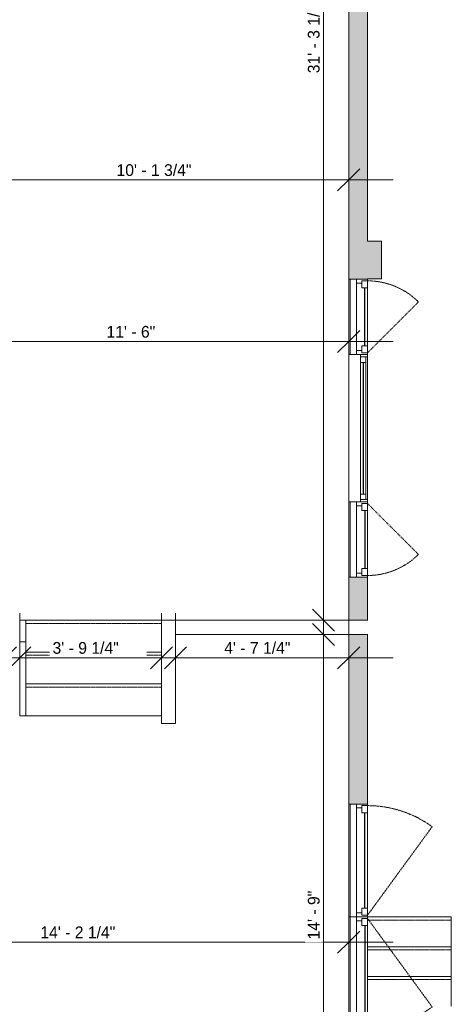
# Model space of a CAD drawing. Header units: inches. Extents: x -258 to 77, y -255 to 639.
# Tile 7 of 8: x -61 to 77, y 20 to 335. Entities that reach past the tile are written whole.
import ezdxf

# ---------------------------------------------------------------- set-up
doc = ezdxf.new("R2010")
doc.units = ezdxf.units.IN
doc.header["$MEASUREMENT"] = 0
doc.linetypes.add('Dash', pattern=[0.23622, 0.11811, -0.11811])
doc.linetypes.add('Overhead', pattern=[0.15625, 0.09375, -0.0625])
for name, color, linetype, lineweight in [('A-ANNO-DIMS', 211, 'Continuous', 9), ('A-ANNO-DIMS-120', 211, 'Continuous', 9), ('A-FLOR', 192, 'Continuous', 9), ('A-FLOR-HRAL', 11, 'Continuous', 9), ('A-GLAZ', 151, 'Continuous', 9), ('A-GLAZ-HDLN', 1, 'Dash', 18), ('A-WALL', 90, 'Continuous', 9), ('A-WALL-PATT', 111, 'Continuous', 9), ('S-STRS', 90, 'Continuous', 9)]:
    doc.layers.add(name, color=color, linetype=linetype, lineweight=lineweight)
doc.styles.add('Inter', font='txt', dxfattribs={"height": 3.75})
doc.dimstyles.new('Linear_-_1_32__Inter__Imperial__SMALL', dxfattribs={"dimscale": 12, "dimtxt": 4.967999, "dimasz": 0.585938, "dimexe": 1.181102, "dimexo": 0.787402, "dimgap": 0, "dimtad": 1, "dimrnd": 0.25, "dimzin": 1, "dimdsep": 46, "dimlunit": 4, "dimtxsty": 'Inter', "dimblk1": 'OBLIQUE', "dimblk2": 'OBLIQUE', "dimsah": 1, "dimcen": 0.09, "dimdle": 1.181102, "dimazin": 0, "dimtfac": 1, "dimtdec": 4, "dimtix": 1, "dimtmove": 0, "dimatfit": 3, "dimfxl": 1, "dimtvp": 1, "dimtfill": 1, "dimfrac": 2, "dimtolj": 1, "dimtzin": 0, "dimarcsym": 2})

# ---------------------------------------------------------------- blocks, each defined once
blk = doc.blocks.new('Top Rail Type - Top Rail_Internal_-4211892-Top Floor Dimension Plan')
at = {"layer": 'A-FLOR-HRAL'}
for p, q in [((-60.98, 143), (-59.02, 143)), ((-60.98, 136.13), (-60.98, 143)), ((-59.02, 143), (-59.02, 136.13)), ((-59.02, 136.13), (-60.98, 136.13))]:
    blk.add_line(p, q, dxfattribs=at)
blk = doc.blocks.new('Top Rail Type - Top Rail_Internal_-V4-Top Floor Dimension Plan')
at = {"layer": 'A-FLOR-HRAL'}
for p, q in [((-59.02, 143), (-60.98, 143)), ((-60.98, 143), (-60.98, 112.5)), ((-59.02, 143), (-59.02, 112.5)), ((-59.02, 112.5), (-60.98, 112.5))]:
    blk.add_line(p, q, dxfattribs=at)
blk = doc.blocks.new('Planitar-Casement-Single_Left - Default 1-4400482-Top Floor Dimension Plan')
at = {"layer": 'A-GLAZ'}
for p, q in [((-12, 3), (12, 3)), ((9.25, 3), (-9.25, 3)), ((12, -3), (-12, -3)), ((-10.75, -0.5), (10.75, -0.5)), ((9.25, -2.5), (-9.25, -2.5))]:
    blk.add_line(p, q, dxfattribs=at)
at = {"layer": 'A-GLAZ', "lineweight": 18}
for p, q in [((-12, 3), (-12, -3)), ((-9.25, 3), (-12, 3)), ((-11.5, 3), (-11.5, 1.25)), ((-11.5, 1.25), (-10.75, 1.25)), ((-9.25, 1.25), (-10.75, 1.25)), ((-10.75, 1.25), (-10.75, -0.5)), ((-9.25, 3), (-9.25, 1.25)), ((9.25, 3), (12, 3)), ((9.25, 3), (9.25, 1.25)), ((9.25, 1.25), (10.75, 1.25)), ((10.75, 1.25), (10.75, -0.5)), ((11.5, 1.25), (10.75, 1.25)), ((11.5, 3), (11.5, 1.25)), ((12, 3), (12, -3)), ((-10.75, -0.5), (-12, -0.5)), ((-9.25, -2.5), (-12, -2.5)), ((9.25, -2.5), (12, -2.5)), ((12, -0.5), (10.75, -0.5))]:
    blk.add_line(p, q, dxfattribs=at)
at = {"layer": 'A-GLAZ', "lineweight": 25}
blk.add_line((9.25, 2.125), (-9.25, 2.125), dxfattribs=at)
at = {"layer": 'A-GLAZ-HDLN', "color": 7}
blk.add_line((-4.763, 19.263), (11.5, 3), dxfattribs=at)
blk.add_arc((11.5, 3), 23, 135, 180, dxfattribs=at)
blk = doc.blocks.new('Planitar-Casement-Single_Left - Default 1-4400471-Top Floor Dimension Plan')
at = {"layer": 'A-GLAZ'}
for p, q in [((12, 3), (-12, 3)), ((-10.75, 0.5), (10.75, 0.5)), ((9.25, 2.5), (-9.25, 2.5)), ((-12, -3), (12, -3)), ((9.25, -3), (-9.25, -3))]:
    blk.add_line(p, q, dxfattribs=at)
at = {"layer": 'A-GLAZ', "lineweight": 18}
for p, q in [((-12, -3), (-12, 3)), ((-9.25, 2.5), (-12, 2.5)), ((-10.75, 0.5), (-12, 0.5)), ((-10.75, -1.25), (-10.75, 0.5)), ((9.25, 2.5), (12, 2.5)), ((12, 0.5), (10.75, 0.5)), ((10.75, -1.25), (10.75, 0.5)), ((12, -3), (12, 3)), ((-9.25, -3), (-12, -3)), ((-11.5, -3), (-11.5, -1.25)), ((-11.5, -1.25), (-10.75, -1.25)), ((-9.25, -1.25), (-10.75, -1.25)), ((-9.25, -3), (-9.25, -1.25)), ((9.25, -1.25), (10.75, -1.25)), ((9.25, -3), (9.25, -1.25)), ((9.25, -3), (12, -3)), ((11.5, -1.25), (10.75, -1.25)), ((11.5, -3), (11.5, -1.25))]:
    blk.add_line(p, q, dxfattribs=at)
at = {"layer": 'A-GLAZ', "lineweight": 25}
blk.add_line((9.25, -2.125), (-9.25, -2.125), dxfattribs=at)
at = {"layer": 'A-GLAZ-HDLN', "color": 7}
blk.add_line((-4.763, -19.263), (11.5, -3), dxfattribs=at)
blk.add_arc((11.5, -3), 23, 180, 225, dxfattribs=at)
blk = doc.blocks.new('Planitar-Fixed - Default 1-4237788-Top Floor Dimension Plan')
at = {"layer": 'A-GLAZ', "lineweight": 18}
for p, q in [((-23.5, 3.51), (-22.75, 3.51)), ((-22.75, 3.51), (-23.5, 3.51)), ((-23.5, 3.51), (-23.5, 1.28)), ((-22.75, 3.51), (-22.75, 1.28)), ((-22.75, 1.28), (-22.75, 3.51)), ((22.75, 3.51), (22.75, 1.28)), ((23.46, 3.51), (22.75, 3.51)), ((23.5, 3.51), (22.75, 3.51)), ((22.75, 3.51), (22.75, 1.28)), ((23.5, 1.28), (23.5, 3.51)), ((-22.75, 3.01), (-21.02, 3.01)), ((-21.02, 3.01), (-22.75, 3.01)), ((-22.75, 3.01), (-22.75, 1.28)), ((-22.75, 1.28), (-21.02, 1.28)), ((-21.02, 3.01), (-21.02, 1.28)), ((-21.02, 1.28), (-21.02, 3.01)), ((21.02, 3.01), (21.02, 1.28)), ((22.75, 3.01), (21.02, 3.01)), ((22.75, 3.01), (21.02, 3.01)), ((21.02, 3.01), (21.02, 1.28)), ((21.02, 1.28), (22.75, 1.28)), ((22.75, 1.28), (22.75, 3.01)), ((-23.5, -2.49), (-22.24, -2.49)), ((23.5, -2.49), (22.24, -2.49))]:
    blk.add_line(p, q, dxfattribs=at)
at = {"layer": 'A-GLAZ'}
for p, q in [((-22.75, 3.51), (22.75, 3.51)), ((23.5, 1.28), (-23.5, 1.28)), ((-23.5, 1.28), (-23.5, -2.49)), ((-21.02, 3.01), (21.02, 3.01)), ((23.5, -2.49), (23.5, 1.28)), ((-23.5, -2.49), (23.5, -2.49))]:
    blk.add_line(p, q, dxfattribs=at)
at = {"layer": 'A-GLAZ', "lineweight": 25}
blk.add_line((-21.02, 2.15), (21.02, 2.15), dxfattribs=at)
blk = doc.blocks.new('Planitar-Casement-Single_Left - Default 1-4401708-Top Floor Dimension Plan')
at = {"layer": 'A-GLAZ'}
for p, q in [((-18, 3), (18, 3)), ((15.25, 3), (-15.25, 3)), ((18, -3), (-18, -3)), ((-16.75, -0.5), (16.75, -0.5)), ((15.25, -2.5), (-15.25, -2.5))]:
    blk.add_line(p, q, dxfattribs=at)
at = {"layer": 'A-GLAZ', "lineweight": 18}
for p, q in [((-18, 3), (-18, -3)), ((-15.25, 3), (-18, 3)), ((-17.5, 3), (-17.5, 1.25)), ((-17.5, 1.25), (-16.75, 1.25)), ((-15.25, 1.25), (-16.75, 1.25)), ((-16.75, 1.25), (-16.75, -0.5)), ((-15.25, 3), (-15.25, 1.25)), ((15.25, 3), (18, 3)), ((15.25, 3), (15.25, 1.25)), ((15.25, 1.25), (16.75, 1.25)), ((16.75, 1.25), (16.75, -0.5)), ((17.5, 1.25), (16.75, 1.25)), ((17.5, 3), (17.5, 1.25)), ((18, 3), (18, -3)), ((-16.75, -0.5), (-18, -0.5)), ((-15.25, -2.5), (-18, -2.5)), ((15.25, -2.5), (18, -2.5)), ((18, -0.5), (16.75, -0.5))]:
    blk.add_line(p, q, dxfattribs=at)
at = {"layer": 'A-GLAZ', "lineweight": 25}
blk.add_line((15.25, 2.125), (-15.25, 2.125), dxfattribs=at)
at = {"layer": 'A-GLAZ-HDLN', "color": 7}
blk.add_line((-10.763, 23.644), (17.5, 3), dxfattribs=at)
blk.add_arc((17.5, 3), 35, 143.85504, 180, dxfattribs=at)
blk = doc.blocks.new('Planitar-Casement-Single_Left - Default 1-4401704-Top Floor Dimension Plan')
at = {"layer": 'A-GLAZ'}
for p, q in [((18, 3), (-18, 3)), ((-16.75, 0.5), (16.75, 0.5)), ((15.25, 2.5), (-15.25, 2.5)), ((-18, -3), (18, -3)), ((15.25, -3), (-15.25, -3))]:
    blk.add_line(p, q, dxfattribs=at)
at = {"layer": 'A-GLAZ', "lineweight": 18}
for p, q in [((-18, -3), (-18, 3)), ((-15.25, 2.5), (-18, 2.5)), ((-16.75, 0.5), (-18, 0.5)), ((-16.75, -1.25), (-16.75, 0.5)), ((15.25, 2.5), (18, 2.5)), ((18, 0.5), (16.75, 0.5)), ((16.75, -1.25), (16.75, 0.5)), ((18, -3), (18, 3)), ((-15.25, -3), (-18, -3)), ((-17.5, -3), (-17.5, -1.25)), ((-17.5, -1.25), (-16.75, -1.25)), ((-15.25, -1.25), (-16.75, -1.25)), ((-15.25, -3), (-15.25, -1.25)), ((15.25, -1.25), (16.75, -1.25)), ((15.25, -3), (15.25, -1.25)), ((15.25, -3), (18, -3)), ((17.5, -1.25), (16.75, -1.25)), ((17.5, -3), (17.5, -1.25))]:
    blk.add_line(p, q, dxfattribs=at)
at = {"layer": 'A-GLAZ', "lineweight": 25}
blk.add_line((15.25, -2.125), (-15.25, -2.125), dxfattribs=at)
at = {"layer": 'A-GLAZ-HDLN', "color": 7}
blk.add_line((-10.763, -23.644), (17.5, -3), dxfattribs=at)
blk.add_arc((17.5, -3), 35, 180, 216.14496, dxfattribs=at)
blk = doc.blocks.new('DIMBLOCK7-Top Floor Dimension Plan')
at = {"layer": 'A-ANNO-DIMS-120'}
for p, q in [((-77.75, 275.7), (-77.75, 297.78)), ((44, 279.13), (44, 297.78)), ((-77.75, 283.61), (58.17, 283.61)), ((-77.75, 283.61), (-77.75, 275.7)), ((44, 283.61), (44, 279.13))]:
    blk.add_line(p, q, dxfattribs=at)
at = {"layer": 'A-ANNO-DIMS-120', "lineweight": 35}
for p, q in [((-77.75, 283.61), (-74.23, 287.12)), ((44, 283.61), (47.52, 287.12)), ((-77.75, 283.61), (-81.27, 280.09)), ((44, 283.61), (40.48, 280.09))]:
    blk.add_line(p, q, dxfattribs=at)
at = {"layer": 'A-ANNO-DIMS-120', "color": 0, "insert": (-30.1, 288.6), "char_height": 3.75, "width": 31.7455, "attachment_point": 1, "line_spacing_factor": 0.9936, "style": 'Inter', "bg_fill": 3, "box_fill_scale": 1.25, "bg_fill_color": 256, "bg_fill_true_color": 13158600, "bg_fill_transparency": 0}
blk.add_mtext('10\' - 1 3/4"', dxfattribs=at)
blk = doc.blocks.new('_Oblique')
at = {"color": 0, "linetype": 'ByBlock', "lineweight": -2}
blk.add_line((-0.5, -0.5), (0.5, 0.5), dxfattribs=at)
blk = doc.blocks.new('DIMBLOCK10-Top Floor Dimension Plan')
at = {"layer": 'A-ANNO-DIMS-120'}
for p, q in [((-94, 227.51), (-94, 246.17)), ((44, 227.51), (44, 246.17)), ((-108.17, 231.99), (58.17, 231.99)), ((-94, 231.99), (-94, 227.51)), ((44, 231.99), (44, 227.51))]:
    blk.add_line(p, q, dxfattribs=at)
at = {"layer": 'A-ANNO-DIMS-120', "lineweight": 35}
for p, q in [((-94, 231.99), (-90.48, 235.51)), ((44, 231.99), (47.52, 235.51)), ((-94, 231.99), (-97.52, 228.48)), ((44, 231.99), (40.48, 228.48))]:
    blk.add_line(p, q, dxfattribs=at)
at = {"layer": 'A-ANNO-DIMS-120', "color": 0, "insert": (-33.29, 236.98), "char_height": 3.75, "width": 19.8968, "attachment_point": 1, "line_spacing_factor": 0.9936, "style": 'Inter', "bg_fill": 3, "box_fill_scale": 1.25, "bg_fill_color": 256, "bg_fill_true_color": 13158600, "bg_fill_transparency": 0}
blk.add_mtext('11\' - 6"', dxfattribs=at)
blk = doc.blocks.new('DIMBLOCK17-Top Floor Dimension Plan')
at = {"layer": 'A-ANNO-DIMS-120'}
for p, q in [((-126.25, 126.58), (-126.25, 145.23)), ((-65.5, 126.58), (-65.5, 145.23)), ((-140.42, 131.06), (-51.33, 131.06)), ((-126.25, 131.06), (-126.25, 126.58)), ((-65.5, 131.06), (-65.5, 126.58))]:
    blk.add_line(p, q, dxfattribs=at)
at = {"layer": 'A-ANNO-DIMS-120', "lineweight": 35}
for p, q in [((-126.25, 131.06), (-122.73, 134.57)), ((-65.5, 131.06), (-61.98, 134.57)), ((-126.25, 131.06), (-129.77, 127.54)), ((-65.5, 131.06), (-69.02, 127.54))]:
    blk.add_line(p, q, dxfattribs=at)
at = {"layer": 'A-ANNO-DIMS-120', "color": 0, "insert": (-108.54, 136.05), "char_height": 3.75, "width": 30.4042, "attachment_point": 1, "line_spacing_factor": 0.9936, "style": 'Inter', "bg_fill": 3, "box_fill_scale": 1.25, "bg_fill_color": 256, "bg_fill_true_color": 13158600, "bg_fill_transparency": 0}
blk.add_mtext('5\' - 0 3/4"', dxfattribs=at)
blk = doc.blocks.new('DIMBLOCK18-Top Floor Dimension Plan')
at = {"layer": 'A-ANNO-DIMS-120'}
for p, q in [((-60.98, 126.58), (-60.98, 145.23)), ((-15.75, 126.58), (-15.75, 145.23)), ((-75.16, 131.06), (-1.58, 131.06)), ((-60.98, 131.06), (-60.98, 126.58)), ((-15.75, 131.06), (-15.75, 126.58))]:
    blk.add_line(p, q, dxfattribs=at)
at = {"layer": 'A-ANNO-DIMS-120', "lineweight": 35}
for p, q in [((-60.98, 131.06), (-57.47, 134.57)), ((-15.75, 131.06), (-12.23, 134.57)), ((-60.98, 131.06), (-64.5, 127.54)), ((-15.75, 131.06), (-19.27, 127.54))]:
    blk.add_line(p, q, dxfattribs=at)
at = {"layer": 'A-ANNO-DIMS-120', "color": 0, "insert": (-50.51, 136.05), "char_height": 3.75, "width": 29.1373, "attachment_point": 1, "line_spacing_factor": 0.9936, "style": 'Inter', "bg_fill": 3, "box_fill_scale": 1.25, "bg_fill_color": 256, "bg_fill_true_color": 13158600, "bg_fill_transparency": 0}
blk.add_mtext('3\' - 9 1/4"', dxfattribs=at)
blk = doc.blocks.new('DIMBLOCK19-Top Floor Dimension Plan')
at = {"layer": 'A-ANNO-DIMS-120'}
for p, q in [((-11.25, 126.58), (-11.25, 145.23)), ((44, 126.58), (44, 145.23)), ((-25.42, 131.06), (58.17, 131.06)), ((-11.25, 131.06), (-11.25, 126.58)), ((44, 131.06), (44, 126.58))]:
    blk.add_line(p, q, dxfattribs=at)
at = {"layer": 'A-ANNO-DIMS-120', "lineweight": 35}
for p, q in [((-11.25, 131.06), (-7.73, 134.57)), ((44, 131.06), (47.52, 134.57)), ((-11.25, 131.06), (-14.77, 127.54)), ((44, 131.06), (40.48, 127.54))]:
    blk.add_line(p, q, dxfattribs=at)
at = {"layer": 'A-ANNO-DIMS-120', "color": 0, "insert": (4.27, 136.05), "char_height": 3.75, "width": 29.0628, "attachment_point": 1, "line_spacing_factor": 0.9936, "style": 'Inter', "bg_fill": 3, "box_fill_scale": 1.25, "bg_fill_color": 256, "bg_fill_true_color": 13158600, "bg_fill_transparency": 0}
blk.add_mtext('4\' - 7 1/4"', dxfattribs=at)
blk = doc.blocks.new('DIMBLOCK26-Top Floor Dimension Plan')
at = {"layer": 'A-ANNO-DIMS-120'}
for p, q in [((-126.25, 92.3), (-126.25, 26.08)), ((-126.25, 40.25), (-126.25, 92.3)), ((44, 35.78), (44, 54.43)), ((-126.25, 40.25), (58.17, 40.25)), ((44, 40.25), (44, 35.78))]:
    blk.add_line(p, q, dxfattribs=at)
at = {"layer": 'A-ANNO-DIMS-120', "lineweight": 35}
for p, q in [((-126.25, 40.25), (-122.73, 43.77)), ((44, 40.25), (47.52, 43.77)), ((-126.25, 40.25), (-129.77, 36.74)), ((44, 40.25), (40.48, 36.74))]:
    blk.add_line(p, q, dxfattribs=at)
at = {"layer": 'A-ANNO-DIMS-120', "color": 0, "insert": (-54.41, 45.24), "char_height": 3.75, "width": 31.8946, "attachment_point": 1, "line_spacing_factor": 0.9936, "style": 'Inter', "bg_fill": 3, "box_fill_scale": 1.25, "bg_fill_color": 256, "bg_fill_true_color": 13158600, "bg_fill_transparency": 0}
blk.add_mtext('14\' - 2 1/4"', dxfattribs=at)
blk = doc.blocks.new('DIMBLOCK54-Top Floor Dimension Plan')
at = {"layer": 'A-ANNO-DIMS-120'}
for p, q in [((35.95, 152.67), (35.95, -52.67)), ((31.47, 138.5), (50.12, 138.5)), ((35.95, 138.5), (31.47, 138.5)), ((31.47, -38.5), (50.12, -38.5)), ((35.95, -38.5), (31.47, -38.5))]:
    blk.add_line(p, q, dxfattribs=at)
at = {"layer": 'A-ANNO-DIMS-120', "lineweight": 35}
for p, q in [((35.95, 138.5), (32.43, 142.02)), ((35.95, 138.5), (39.46, 134.98)), ((35.95, -38.5), (32.43, -34.98)), ((35.95, -38.5), (39.46, -42.02))]:
    blk.add_line(p, q, dxfattribs=at)
at = {"layer": 'A-ANNO-DIMS-120', "color": 0, "insert": (30.96, 41.09), "char_height": 3.75, "width": 21.3872, "attachment_point": 1, "rotation": 90, "line_spacing_factor": 0.9936, "style": 'Inter', "bg_fill": 3, "box_fill_scale": 1.25, "bg_fill_color": 256, "bg_fill_true_color": 13158600, "bg_fill_transparency": 0}
blk.add_mtext('14\' - 9"', dxfattribs=at)
blk = doc.blocks.new('DIMBLOCK55-Top Floor Dimension Plan')
at = {"layer": 'A-ANNO-DIMS-120'}
for p, q in [((35.95, 532.67), (35.95, 128.83)), ((31.47, 518.5), (50.12, 518.5)), ((35.95, 518.5), (31.47, 518.5)), ((31.47, 143), (50.12, 143)), ((35.95, 143), (31.47, 143))]:
    blk.add_line(p, q, dxfattribs=at)
at = {"layer": 'A-ANNO-DIMS-120', "lineweight": 35}
for p, q in [((35.95, 518.5), (32.43, 522.02)), ((35.95, 518.5), (39.46, 514.98)), ((35.95, 143), (32.43, 146.52)), ((35.95, 143), (39.46, 139.48))]:
    blk.add_line(p, q, dxfattribs=at)
at = {"layer": 'A-ANNO-DIMS-120', "color": 0, "insert": (30.96, 317.65), "char_height": 3.75, "width": 31.4474, "attachment_point": 1, "rotation": 90, "line_spacing_factor": 0.9936, "style": 'Inter', "bg_fill": 3, "box_fill_scale": 1.25, "bg_fill_color": 256, "bg_fill_true_color": 13158600, "bg_fill_transparency": 0}
blk.add_mtext('31\' - 3 1/2"', dxfattribs=at)

msp = doc.modelspace()

# ---------------------------------------------------------------- hatches: boundary and pattern name
at = {"layer": 'A-WALL-PATT'}
h = msp.add_hatch(color=9, dxfattribs=at)
h.paths.add_polyline_path([(50, 266), (50, 438.687), (44, 438.687), (44, 266)], flags=0)
h.paths.add_polyline_path([(44, 512.687), (50, 512.687), (50, 518.5), (44, 518.5), (44, 514.312)], flags=0)
h = msp.add_hatch(color=9, dxfattribs=at)
h.paths.add_polyline_path([(50, 143), (50, 156.789), (44, 156.789), (44, 143)], flags=0)
h.paths.add_polyline_path([(44, 251.875), (50, 251.875), (50, 266), (44, 266)], flags=0)
msp.add_hatch(color=9, dxfattribs=at).paths.add_polyline_path([(54.5, 252), (54.5, 264), (50, 264), (50, 252)], flags=0)
h = msp.add_hatch(color=9, dxfattribs=at)
h.paths.add_polyline_path([(44, -212), (50, -212), (50, 12.32), (44, 12.32), (44, -206)], flags=0)
h.paths.add_polyline_path([(44, 84.32), (50, 84.32), (50, 138.5), (44, 138.5)], flags=0)

# ---------------------------------------------------------------- linework, layer by layer
at = {"layer": 'A-FLOR'}
msp.add_line((-15.75, 112.5), (-59.016, 112.5), dxfattribs=at)
at = {"layer": 'A-WALL'}
for p, q in [((44, 438.687), (44, 251.875)), ((50, 264), (50, 438.687)), ((54.5, 264), (50, 264)), ((54.5, 252), (54.5, 264)), ((50, 251.875), (50, 252)), ((50, 252), (54.5, 252)), ((44, 227.875), (44, 227.832)), ((50, 227.832), (50, 227.875)), ((44, 180.832), (44, 180.789)), ((50, 180.789), (50, 180.832)), ((44, 156.789), (44, 143)), ((50, 143), (50, 156.789)), ((-15.75, 143), (44, 143)), ((-15.75, 110), (-15.75, 143)), ((44, 138.5), (-11.25, 138.5)), ((-11.25, 138.5), (-11.25, 110)), ((44, 138.5), (44, 84.32)), ((50, 84.32), (50, 138.5)), ((-11.25, 110), (-15.75, 110))]:
    msp.add_line(p, q, dxfattribs=at)
at = {"layer": 'S-STRS'}
for p, q in [((-15.75, 143), (-59.016, 143)), ((-15.75, 132.833), (-59.016, 132.833)), ((-15.75, 122.666), (-59.016, 122.666)), ((-15.75, 112.5), (-59.016, 112.5)), ((76.75, 48.274), (50, 48.274)), ((76.75, 48.274), (76.75, 38.774)), ((76.75, 38.774), (50, 38.774)), ((76.75, 38.774), (76.75, 29.274)), ((76.75, 29.274), (50, 29.274)), ((76.75, 29.274), (76.75, 19.774))]:
    msp.add_line(p, q, dxfattribs=at)
at = {"layer": 'S-STRS', "linetype": 'Overhead'}
for p, q in [((-15.75, 142.016), (-59.016, 142.016)), ((-15.75, 131.849), (-59.016, 131.849)), ((-15.75, 121.682), (-59.016, 121.682)), ((76.75, 47.29), (50, 47.29)), ((76.75, 37.79), (50, 37.79)), ((76.75, 28.29), (50, 28.29))]:
    msp.add_line(p, q, dxfattribs=at)

# ---------------------------------------------------------------- block references
at = {"layer": 'A-FLOR-HRAL'}
for name in ['Top Rail Type - Top Rail_Internal_-4211892-Top Floor Dimension Plan', 'Top Rail Type - Top Rail_Internal_-V4-Top Floor Dimension Plan']:
    msp.add_blockref(name, (0, 0), dxfattribs=at)
at = {"layer": 'A-GLAZ'}
for name, p, rotation in [('Planitar-Casement-Single_Left - Default 1-4400482-Top Floor Dimension Plan', (47, 239.875), 269.9999999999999), ('Planitar-Fixed - Default 1-4237788-Top Floor Dimension Plan', (46.488, 204.332), 269.9999999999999), ('Planitar-Casement-Single_Left - Default 1-4400471-Top Floor Dimension Plan', (47, 168.789), 89.99999999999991), ('Planitar-Casement-Single_Left - Default 1-4401708-Top Floor Dimension Plan', (47, 66.32), 269.9999999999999), ('Planitar-Casement-Single_Left - Default 1-4401704-Top Floor Dimension Plan', (47, 30.32), 89.99999999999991)]:
    msp.add_blockref(name, p, dxfattribs=dict(at, rotation=rotation))

# ---------------------------------------------------------------- next in the draw order: dimensions: what is measured, and where the dimension line sits
at = {"layer": 'A-ANNO-DIMS'}
for base, p1, p2, override, picture, middle in [((44, 283.609), (-77.75, 266.25), (44, 288.581), {"dimpost": '<>', "dimfxl": 123.781029}, 'DIMBLOCK7-Top Floor Dimension Plan', (-16.875, 285.854)), ((44, 231.992), (-94, 236.964), (44, 236.964), {"dimpost": '<>', "dimfxl": 138}, 'DIMBLOCK10-Top Floor Dimension Plan', (-25, 233.917)), ((-65.5, 131.056), (-126.25, 136.028), (-65.5, 136.028), {"dimpost": '<>', "dimfxl": 60.75}, 'DIMBLOCK17-Top Floor Dimension Plan', (-95.875, 133.301)), ((44, 40.252), (-126.25, 101.75), (44, 45.224), {"dimpost": '<>', "dimfxl": 179.388474}, 'DIMBLOCK26-Top Floor Dimension Plan', (-41.125, 42.497))]:
    dim = msp.add_linear_dim(base=base, p1=p1, p2=p2, dimstyle='Linear_-_1_32__Inter__Imperial__SMALL', override=override, dxfattribs=at)
    dim.commit()
    dim.dimension.update_dxf_attribs({"geometry": picture, "text_midpoint": middle})

# ---------------------------------------------------------------- next in the draw order: dimensions: what is measured, and where the dimension line sits
dim = msp.add_linear_dim(base=(-15.75, 131.056), p1=(-60.984, 136.028), p2=(-15.75, 136.028), dimstyle='Linear_-_1_32__Inter__Imperial__SMALL', override={"dimpost": '<>', "dimfxl": 45.234252}, dxfattribs=at)
dim.commit()
dim.dimension.update_dxf_attribs({"geometry": 'DIMBLOCK18-Top Floor Dimension Plan', "text_midpoint": (-38.367, 133.301)})

# ---------------------------------------------------------------- next in the draw order: dimensions: what is measured, and where the dimension line sits
dim = msp.add_linear_dim(base=(44, 131.056), p1=(-11.25, 136.028), p2=(44, 136.028), dimstyle='Linear_-_1_32__Inter__Imperial__SMALL', override={"dimpost": '<>', "dimfxl": 55.25}, dxfattribs=at)
dim.commit()
dim.dimension.update_dxf_attribs({"geometry": 'DIMBLOCK19-Top Floor Dimension Plan', "text_midpoint": (16.375, 133.301)})

# ---------------------------------------------------------------- next in the draw order: dimensions: what is measured, and where the dimension line sits
dim = msp.add_linear_dim(base=(35.949, -38.5), p1=(40.92, 138.5), p2=(40.92, -38.5), angle=90, dimstyle='Linear_-_1_32__Inter__Imperial__SMALL', override={"dimpost": '<>', "dimfxl": 177}, dxfattribs=at)
dim.commit()
dim.dimension.update_dxf_attribs({"geometry": 'DIMBLOCK54-Top Floor Dimension Plan', "text_midpoint": (34.02, 50)})

# ---------------------------------------------------------------- next in the draw order: dimensions: what is measured, and where the dimension line sits
dim = msp.add_linear_dim(base=(35.949, 143), p1=(40.92, 518.5), p2=(40.92, 143), angle=90, dimstyle='Linear_-_1_32__Inter__Imperial__SMALL', override={"dimpost": '<>', "dimfxl": 375.5}, dxfattribs=at)
dim.commit()
dim.dimension.update_dxf_attribs({"geometry": 'DIMBLOCK55-Top Floor Dimension Plan', "text_midpoint": (33.704, 330.75)})

doc.saveas('drawing.dxf')
